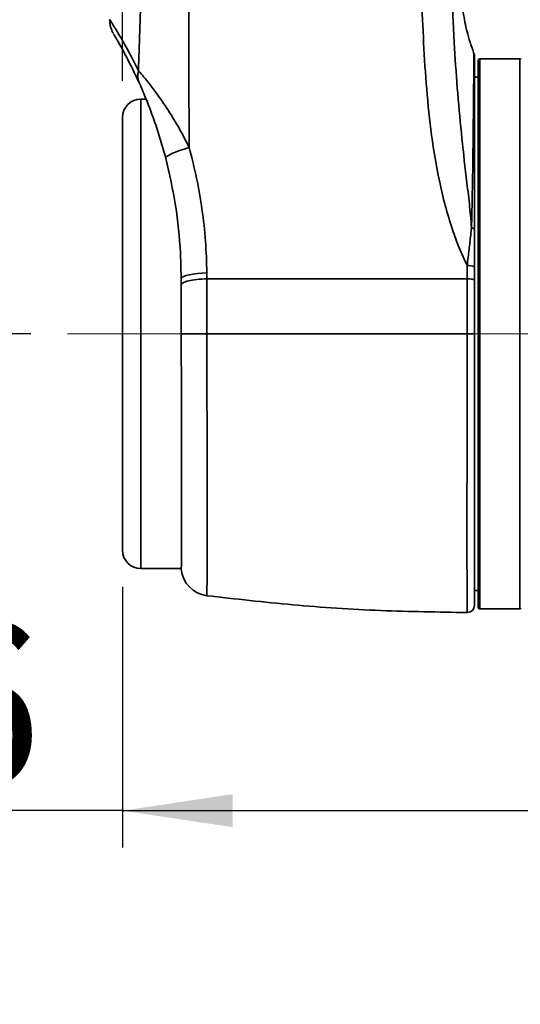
# Model space of a CAD drawing. Header units: millimetres. Extents: x 0 to 298, y 0 to 209.
# Tile 10 of 41: x 69 to 83, y 26 to 53. Entities that reach past the tile are written whole.
import ezdxf

# ---------------------------------------------------------------- set-up
doc = ezdxf.new("R2010")
doc.units = ezdxf.units.MM
doc.linetypes.add('CENTERX2', pattern=[20.32, 12.7, -2.54, 2.54, -2.54])
doc.layers.add('图层0', color=7, linetype='Continuous')
doc.styles.add('SLDTEXTSTYLE0', font='SIMSUN.TTC')
doc.styles.add('SLDTEXTSTYLE5', font='SIMSUN.TTC', dxfattribs={"bigfont": 'bigfont'})
doc.dimstyles.new('SLDDIMSTYLE0', dxfattribs={"dimtxt": 4.5, "dimasz": 3, "dimexe": 0, "dimexo": 0.0625, "dimgap": 1.125, "dimtad": 2, "dimlfac": 10, "dimrnd": 1e-09, "dimzin": 12, "dimdsep": 46, "dimtxsty": 'SLDTEXTSTYLE0', "dimsah": 1, "dimcen": 0.09, "dimadec": 0, "dimazin": 3, "dimtfac": 1, "dimtofl": 0, "dimtmove": 0, "dimatfit": 3, "dimfxl": 0, "dimfrac": 2, "dimtolj": 1, "dimtzin": 12, "dimarcsym": 0})
doc.dimstyles.new('SLDDIMSTYLE10', dxfattribs={"dimtxt": 3.5, "dimasz": 3, "dimexe": 0, "dimexo": 0.0625, "dimgap": 0.875, "dimtad": 0, "dimtih": 1, "dimtoh": 1, "dimlfac": 2, "dimrnd": 1e-09, "dimzin": 12, "dimdsep": 46, "dimtxsty": 'SLDTEXTSTYLE0', "dimblk1": 'NONE', "dimblk2": 'NONE', "dimsah": 1, "dimcen": 0, "dimadec": 0, "dimazin": 3, "dimtol": 1, "dimtp": 0.012, "dimtfac": 1, "dimtmove": 0, "dimatfit": 3, "dimldrblk": 'NONE', "dimfxl": 0, "dimfrac": 2, "dimtolj": 1, "dimarcsym": 0})
doc.dimstyles.new('SLDDIMSTYLE12', dxfattribs={"dimtxt": 3.5, "dimasz": 3, "dimexe": 0, "dimexo": 0.0625, "dimgap": 0.875, "dimtad": 0, "dimtih": 1, "dimtoh": 1, "dimlfac": 2, "dimrnd": 1e-09, "dimzin": 12, "dimdsep": 46, "dimtxsty": 'SLDTEXTSTYLE0', "dimblk1": 'NONE', "dimblk2": 'NONE', "dimsah": 1, "dimcen": 0, "dimadec": 0, "dimazin": 3, "dimtfac": 1, "dimtmove": 0, "dimatfit": 3, "dimldrblk": 'NONE', "dimfxl": 0, "dimfrac": 2, "dimtolj": 1, "dimtzin": 12, "dimarcsym": 0})
doc.dimstyles.new('SLDDIMSTYLE6', dxfattribs={"dimtxt": 3.5, "dimasz": 3, "dimexe": 0, "dimexo": 0.0625, "dimgap": 0.875, "dimtad": 0, "dimtih": 1, "dimtoh": 1, "dimlfac": 3, "dimrnd": 1e-09, "dimzin": 12, "dimdsep": 46, "dimtxsty": 'SLDTEXTSTYLE0', "dimblk1": 'NONE', "dimblk2": 'NONE', "dimsah": 1, "dimcen": 0, "dimadec": 0, "dimazin": 3, "dimtol": 1, "dimtp": 0.03, "dimtfac": 1, "dimtmove": 0, "dimatfit": 3, "dimldrblk": 'NONE', "dimfxl": 0, "dimfrac": 2, "dimtolj": 1, "dimarcsym": 0})
doc.dimstyles.new('SLDDIMSTYLE9', dxfattribs={"dimtxt": 3.5, "dimasz": 3, "dimexe": 0, "dimexo": 0.0625, "dimgap": 0.875, "dimtad": 0, "dimtih": 1, "dimtoh": 1, "dimdec": 6, "dimlfac": 2, "dimrnd": 1e-09, "dimzin": 12, "dimdsep": 46, "dimtxsty": 'SLDTEXTSTYLE0', "dimblk1": 'NONE', "dimblk2": 'NONE', "dimsah": 1, "dimcen": 0, "dimadec": 0, "dimazin": 3, "dimtfac": 1, "dimtmove": 0, "dimatfit": 3, "dimldrblk": 'NONE', "dimfxl": 0, "dimfrac": 2, "dimtolj": 1, "dimtzin": 12, "dimarcsym": 0})

# ---------------------------------------------------------------- blocks, each defined once
blk = doc.blocks.new('_D_3')
at = {"layer": '图层0'}
for p, q in [((72.734, 104.636), (48.264, 104.636)), ((49.264, 104.636), (49.264, 44.636)), ((69.684, 44.636), (48.264, 44.636))]:
    blk.add_line(p, q, dxfattribs=at)
for points in [[(49.264, 104.636), (48.814, 101.636), (49.714, 101.636)], [(49.264, 44.636), (49.714, 47.636), (48.814, 47.636)]]:
    blk.add_solid(points, dxfattribs=at)
at = {"layer": '图层0', "insert": (44.028, 70.708), "char_height": 4.5, "attachment_point": 1, "rotation": 90, "style": 'SLDTEXTSTYLE0'}
blk.add_mtext('600', dxfattribs=at)
blk = doc.blocks.new('_D_4')
at = {"layer": '图层0'}
for p, q in [((69.684, 44.636), (48.264, 44.636)), ((49.264, 18.636), (49.264, 44.636)), ((81.095, 18.636), (48.264, 18.636))]:
    blk.add_line(p, q, dxfattribs=at)
for points in [[(49.264, 44.636), (48.814, 41.636), (49.714, 41.636)], [(49.264, 18.636), (49.714, 21.636), (48.814, 21.636)]]:
    blk.add_solid(points, dxfattribs=at)
at = {"layer": '图层0', "insert": (44.028, 27.708), "char_height": 4.5, "attachment_point": 1, "rotation": 90, "style": 'SLDTEXTSTYLE0'}
blk.add_mtext('260', dxfattribs=at)
blk = doc.blocks.new('_D_5')
at = {"layer": '图层0'}
for p, q in [((87.984, 191.986), (39.054, 191.986)), ((40.054, 191.986), (40.054, 18.636)), ((81.095, 18.636), (39.054, 18.636))]:
    blk.add_line(p, q, dxfattribs=at)
for centre, start, end in [((37.435, 107.93), 63.4349, 116.5651), ((37.435, 102.693), 243.4349, 296.5651)]:
    blk.add_arc(centre, 5.856, start, end, dxfattribs=at)
for points in [[(40.054, 191.986), (39.604, 188.986), (40.504, 188.986)], [(40.054, 18.636), (40.504, 21.636), (39.604, 21.636)]]:
    blk.add_solid(points, dxfattribs=at)
at = {"layer": '图层0', "insert": (34.818, 97.455), "char_height": 4.5, "attachment_point": 1, "rotation": 90, "style": 'SLDTEXTSTYLE0'}
blk.add_mtext('1733.5', dxfattribs=at)
blk = doc.blocks.new('_D_9')
at = {"layer": '图层0'}
for p, q in [((75.234, 99.236), (75.234, 91.476)), ((75.234, 92.476), (54.718, 92.476)), ((75.234, 92.476), (92.044, 92.476))]:
    blk.add_line(p, q, dxfattribs=at)
for points in [[(75.234, 92.476), (78.234, 92.026), (78.234, 92.926)], [(92.044, 92.476), (89.044, 92.926), (89.044, 92.026)]]:
    blk.add_solid(points, dxfattribs=at)
at = {"layer": '图层0', "insert": (54.718, 97.712), "char_height": 4.5, "attachment_point": 1, "style": 'SLDTEXTSTYLE0'}
blk.add_mtext('168.1', dxfattribs=at)
blk = doc.blocks.new('_D_10')
at = {"layer": '图层0'}
for p, q in [((72.184, 37.736), (72.184, 30.636)), ((72.184, 31.636), (54.718, 31.636)), ((72.184, 31.636), (92.044, 31.636))]:
    blk.add_line(p, q, dxfattribs=at)
for points in [[(72.184, 31.636), (75.184, 31.186), (75.184, 32.086)], [(92.044, 31.636), (89.044, 32.086), (89.044, 31.186)]]:
    blk.add_solid(points, dxfattribs=at)
at = {"layer": '图层0', "insert": (54.718, 36.873), "char_height": 4.5, "attachment_point": 1, "style": 'SLDTEXTSTYLE0'}
blk.add_mtext('198.6', dxfattribs=at)
blk = doc.blocks.new('_D_11')
at = {"layer": '图层0'}
for p, q in [((72.184, 51.536), (72.184, 59.332)), ((102.544, 39.976), (102.544, 59.332)), ((102.544, 58.332), (72.184, 58.332)), ((102.544, 58.332), (114.228, 58.332))]:
    blk.add_line(p, q, dxfattribs=at)
for points in [[(72.184, 58.332), (75.184, 57.882), (75.184, 58.782)], [(102.544, 58.332), (99.544, 58.782), (99.544, 57.882)]]:
    blk.add_solid(points, dxfattribs=at)
at = {"layer": '图层0', "insert": (106.372, 63.568), "char_height": 4.5, "attachment_point": 1, "style": 'SLDTEXTSTYLE0'}
blk.add_mtext('304', dxfattribs=at)
blk = doc.blocks.new('SW_SYMBOL_HOLE_DEPTH')
at = {"layer": '图层0', "color": 0}
for p, q in [((0, 875), (800, 875)), ((400, 875), (400, 75)), ((100, 555), (400, 75)), ((700, 555), (400, 75))]:
    blk.add_line(p, q, dxfattribs=at)
blk = doc.blocks.new('_D_21')
at = {"layer": '图层0'}
blk.add_line((195.097, 122.14), (174.044, 122.14), dxfattribs=at)
at = {"layer": '图层0', "xscale": 0.004072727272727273, "yscale": 0.004072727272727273, "zscale": 0.004072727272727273}
blk.add_blockref('SW_SYMBOL_HOLE_DEPTH', (187.807, 122.426), dxfattribs=at)
at = {"layer": '图层0', "attachment_point": 1, "style": 'SLDTEXTSTYLE0'}
for s, insert, char_height in [('0.03', (183.151, 127.041), 2), ('+', (181.987, 127.041), 2), ('%%c', (174.044, 126.212), 3.5), ('4', (177.914, 126.212), 3.5), ('6', (191.473, 126.212), 3.5), ('0', (183.151, 124.713), 2)]:
    blk.add_mtext(s, dxfattribs=dict(at, insert=insert, char_height=char_height))
blk = doc.blocks.new('_None')
blk = doc.blocks.new('_D_24')
at = {"layer": '图层0'}
blk.add_line((202.964, 93.308), (228.586, 93.308), dxfattribs=at)
at = {"layer": '图层0', "xscale": 0.004072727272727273, "yscale": 0.004072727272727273, "zscale": 0.004072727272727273}
blk.add_blockref('SW_SYMBOL_HOLE_DEPTH', (220.846, 93.165), dxfattribs=at)
at = {"layer": '图层0', "char_height": 3.5, "attachment_point": 1}
for s, insert, style in [('4 x  M6 ', (204.551, 96.951), 'SLDTEXTSTYLE0'), (' 7', (224.512, 96.951), 'SLDTEXTSTYLE0'), ('圆周均布', (208.421, 92.878), 'SLDTEXTSTYLE5')]:
    blk.add_mtext(s, dxfattribs=dict(at, insert=insert, style=style))
blk = doc.blocks.new('_D_25')
at = {"layer": '图层0'}
blk.add_line((205.248, 46.045), (226.302, 46.045), dxfattribs=at)
at = {"layer": '图层0', "xscale": 0.004072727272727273, "yscale": 0.004072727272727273, "zscale": 0.004072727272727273}
blk.add_blockref('SW_SYMBOL_HOLE_DEPTH', (220.599, 46.332), dxfattribs=at)
at = {"layer": '图层0', "attachment_point": 1, "style": 'SLDTEXTSTYLE0'}
for s, insert, char_height in [('0.01', (215.943, 50.946), 2), ('+', (214.779, 50.946), 2), ('%%c', (206.836, 50.118), 3.5), ('6', (210.705, 50.118), 3.5), ('6', (224.265, 50.118), 3.5), ('0', (215.943, 48.618), 2)]:
    blk.add_mtext(s, dxfattribs=dict(at, insert=insert, char_height=char_height))
blk = doc.blocks.new('_D_27')
at = {"layer": '图层0'}
blk.add_line((182.075, 91.321), (166.433, 91.321), dxfattribs=at)
at = {"layer": '图层0', "char_height": 3.5, "attachment_point": 1, "style": 'SLDTEXTSTYLE0'}
for s, insert in [('PCD', (166.433, 95.394)), ('%%c', (172.544, 95.394)), ('50', (176.414, 95.394))]:
    blk.add_mtext(s, dxfattribs=dict(at, insert=insert))

msp = doc.modelspace()

# ---------------------------------------------------------------- linework, layer by layer
at = {"color": 7, "linetype": 'Continuous', "lineweight": 35}
for p, q in [((81.88439601, 37.18646812), (81.88439601, 52.08646812)), ((83.02439597, 52.13646812), (81.93439601, 52.13646812)), ((81.88439601, 51.63646812), (81.78439615, 51.63646812)), ((72.82518102, 51.03646812), (72.68439615, 51.03646812)), ((72.18439615, 38.73646812), (72.18439615, 50.53646812)), ((73.76500066, 46.84632339), (73.78752335, 46.15066164)), ((81.78439615, 46.46491417), (81.78439615, 46.09728632)), ((73.78752335, 46.15066164), (73.78781411, 45.98684756)), ((72.68439615, 38.23646812), (73.78617342, 38.23646572)), ((81.78439615, 37.63646812), (81.88439601, 37.63646812)), ((81.93439601, 37.13646812), (83.02439597, 37.13646812))]:
    msp.add_line(p, q, dxfattribs=at)
at = {"color": 8, "linetype": 'Continuous', "lineweight": 35}
for p, q in [((81.93439601, 52.13646812), (81.93439601, 37.13646812)), ((83.02439597, 37.13646812), (83.02439597, 52.13646812)), ((72.68439615, 51.03646812), (72.68439615, 38.23646812))]:
    msp.add_line(p, q, dxfattribs=at)
at = {"color": 7, "linetype": 'Continuous', "lineweight": 35, "flags": 128}
for points in [[(74.00198004, 49.71455579), (73.86791998, 49.67441428), (73.74251103, 49.63258196), (73.62978502, 49.5904037), (73.53336606, 49.54923555), (73.456354, 49.51040103), (73.40122475, 49.47514866), (73.36975068, 49.4446118), (73.36294369, 49.4197722)], [(81.70271435, 47.52626437), (81.7207607, 47.52098261), (81.73693545, 47.51499116), (81.7510166, 47.50837225), (81.76281089, 47.50121672), (81.77215645, 47.49362277), (81.778925, 47.48569465), (81.78302366, 47.47754115), (81.78439615, 47.46927419)], [(74.48363872, 46.29595811), (74.35119934, 46.2902561), (74.22544439, 46.28014561), (74.10997854, 46.26591647), (74.00811154, 46.24797653), (73.92276334, 46.22684003), (73.85638039, 46.20311284), (73.81086551, 46.17747508), (73.78752335, 46.15066164)]]:
    msp.add_lwpolyline(points, dxfattribs=at)
at = {"color": 7, "linetype": 'Continuous', "lineweight": 35}
for centre, radius, start, end in [((81.5843964, 52.19489581), 0.19999975, 359.997104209, 21.284472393), ((81.93439601, 52.08646812), 0.05, 90, 180), ((83.02439597, 52.11646812), 0.02, 0, 90), ((73.18264565, 51.67549317), 0.57932206, 167.020632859, 203.624572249), ((72.68439615, 50.53646812), 0.5, 90, 180), ((81.63252576, 46.12801684), 0.36954624, 65.734561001, 97.701238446), ((72.68439615, 38.73646812), 0.5, 180, 270), ((74.58439605, 38.28976316), 0.7999999, 184.977151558, 262.729618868), ((81.58439637, 37.23682857), 0.19999978, 270.100818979, 0.008885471), ((81.93439601, 37.18646812), 0.05, 180, 270), ((83.02439597, 37.15646812), 0.02, 270, 0)]:
    msp.add_arc(centre, radius, start, end, dxfattribs=at)
for points, knots in [([(72.61812468, 51.805609), (72.6412243, 52.52584343), (72.68742808, 53.96645464), (72.78714185, 56.32605537), (72.91572321, 58.88374344), (73.02770197, 60.71886188), (73.0836941, 61.63646609)], [0, 0, 0, 0, 0.2197496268, 0.4395426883, 0.7197576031, 1, 1, 1, 1]), ([(74.16105316, 61.62308681), (74.15233317, 61.44746868), (74.10287538, 60.45140287), (74.04956343, 58.63379727), (74.01490167, 56.17624711), (73.99578607, 53.72442915), (73.99261147, 51.57134943), (73.99934765, 50.23627965), (74.00198004, 49.71455579)], [0, 0, 0, 0, 0.0442120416, 0.2507605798, 0.4573238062, 0.6627724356, 0.8682168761, 1, 1, 1, 1]), ([(81.58300375, 46.49422989), (81.50899337, 46.65479453), (81.36092855, 46.97601941), (81.16472947, 47.52578372), (80.97971808, 48.13376671), (80.77867562, 48.98946287), (80.60288646, 50.04690451), (80.47115099, 51.3048555), (80.39278705, 52.56847895), (80.32223704, 54.26678302), (80.26443179, 56.39950922), (80.24067646, 59.00083596), (80.23997964, 60.74664776), (80.23962447, 61.63646812)], [0, 0, 0, 0, 0.0348492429, 0.0697192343, 0.1147261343, 0.1597398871, 0.2422894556, 0.3249573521, 0.40775071, 0.49047156, 0.6581000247, 0.8257374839, 1, 1, 1, 1]), ([(81.06557055, 61.5934213), (81.06527694, 60.70529088), (81.06470138, 58.9643015), (81.09507372, 56.37138011), (81.13773169, 54.42611901), (81.19308666, 53.33539189), (81.20529729, 53.09479072)], [0, 0, 0, 0, 0.3132571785, 0.6140735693, 0.91486931, 1, 1, 1, 1]), ([(81.78439601, 52.23646743), (81.71776756, 52.42322012), (81.58958064, 52.78251488), (81.48616677, 53.32680455), (81.40498073, 53.83427367), (81.34584981, 54.30963252), (81.29962524, 54.75176512), (81.26288546, 55.16073035), (81.23360089, 55.53641066), (81.20622807, 55.93501533), (81.18171839, 56.34549761), (81.15973329, 56.76694195), (81.14255837, 57.14195065), (81.12885952, 57.48107375), (81.11601263, 57.83995457), (81.10414393, 58.22501368), (81.09318344, 58.65448896), (81.08614786, 58.99548207), (81.08151666, 59.259527), (81.07828038, 59.46518848), (81.07491971, 59.71158467), (81.07109891, 60.05052844), (81.0675738, 60.48975708), (81.06509197, 61.03903714), (81.06546172, 61.42735943), (81.06566083, 61.63646812)], [0, 0, 0, 0, 0.0619920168, 0.1192668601, 0.1726185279, 0.2222597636, 0.2682890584, 0.3107587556, 0.3497006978, 0.3851348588, 0.4345609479, 0.4770187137, 0.5157525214, 0.5508167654, 0.5822154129, 0.6271531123, 0.6708162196, 0.715496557, 0.7325267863, 0.7524943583, 0.7784568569, 0.8106645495, 0.8631914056, 0.9263295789, 1, 1, 1, 1]), ([(71.83264884, 53.19966356), (71.83402379, 53.16827389), (71.83674385, 53.10617563), (71.85438556, 53.01906725), (71.87755794, 52.94353164), (71.90079727, 52.88681926), (71.91905504, 52.84948923), (71.92596451, 52.83674197), (71.92784316, 52.83327604)], [0, 0, 0, 0, 0.2416914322, 0.4781386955, 0.6831499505, 0.847969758, 0.9586635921, 1, 1, 1, 1]), ([(72.65187602, 51.44333449), (72.58614709, 51.58596773), (72.4547191, 51.8711694), (72.28011646, 52.2093365), (72.13881569, 52.46907783), (72.03267049, 52.65492902), (71.96723823, 52.76538344), (71.94027333, 52.81133353), (71.9463435, 52.80113301), (71.94648869, 52.80088904)], [0, 0, 0, 0, 0.1819612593, 0.3638398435, 0.5216257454, 0.6797288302, 0.8373839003, 0.9961106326, 1, 1, 1, 1]), ([(81.78439615, 52.18330844), (81.78439615, 52.18474061), (81.78439615, 52.18863703), (81.78439615, 52.09127457), (81.78439615, 51.90181023), (81.78439615, 51.61403361), (81.78439615, 51.24021745), (81.78439615, 50.78461089), (81.78439615, 50.25120046), (81.78439615, 49.64963919), (81.78439615, 48.98123477), (81.78439615, 48.25583216), (81.78439615, 47.73144875), (81.78439615, 47.46927419)], [0, 0, 0, 0, 0.0548277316, 0.149167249, 0.2432045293, 0.3376489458, 0.4323982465, 0.5268436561, 0.6208227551, 0.7151014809, 0.8090669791, 0.9045397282, 1, 1, 1, 1]), ([(72.61812468, 51.805609), (72.663916, 51.75425534), (72.74414957, 51.66427565), (72.90700977, 51.46375003), (73.06315786, 51.2602671), (73.22495417, 51.03641944), (73.44195314, 50.71770583), (73.69763165, 50.30293678), (73.89728932, 49.92949236), (73.99058537, 49.73794977), (74.00198004, 49.71455579)], [0, 0, 0, 0, 0.1432248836, 0.2509525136, 0.3612627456, 0.4655070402, 0.5698075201, 0.7850353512, 0.973745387, 1, 1, 1, 1]), ([(73.36294369, 49.4197722), (73.35709451, 49.4420301), (73.30808479, 49.62852714), (73.20732063, 49.97600895), (73.05073898, 50.44998973), (72.91230464, 50.82211906), (72.80329638, 51.09215486), (72.72087712, 51.287728), (72.67609545, 51.38871652), (72.65187602, 51.44333449)], [0, 0, 0, 0, 0.0293048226, 0.2455425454, 0.4619223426, 0.6770789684, 0.7788256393, 0.8803815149, 1, 1, 1, 1]), ([(74.00198004, 49.71455579), (74.07292228, 49.43683175), (74.21480529, 48.8813894), (74.36020904, 48.02865403), (74.45957091, 47.16456147), (74.47561676, 46.5854694), (74.48363872, 46.29595811)], [0, 0, 0, 0, 0.2479572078, 0.495909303, 0.7479848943, 1, 1, 1, 1]), ([(73.76500066, 46.84632339), (73.73058692, 47.27773003), (73.66141743, 48.14483062), (73.46276235, 48.99339312), (73.36294369, 49.4197722)], [0, 0, 0, 0, 0.4975277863, 1, 1, 1, 1]), ([(81.58300375, 46.49422989), (81.59255147, 46.57131534), (81.61917566, 46.78627114), (81.66002186, 47.13495568), (81.68842816, 47.3953207), (81.70271435, 47.52626437)], [0, 0, 0, 0, 0.2174803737, 0.6064525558, 1, 1, 1, 1]), ([(81.78439615, 47.46927419), (81.78439615, 47.34142054), (81.78439615, 47.08482796), (81.78439615, 46.74722531), (81.78439615, 46.53888492), (81.78439615, 46.46491417)], [0, 0, 0, 0, 0.3904361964, 0.783575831, 1, 1, 1, 1]), ([(81.58320231, 46.13647171), (81.58320231, 46.13647368), (81.58317875, 46.25509405), (81.58309125, 46.37466296), (81.58300375, 46.49422989)], [0, 0, 0, 0, 0.0000165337, 1, 1, 1, 1]), ([(74.48363872, 46.29595811), (74.48398915, 46.24277771), (74.48433958, 46.18959535), (74.48458905, 46.13646745), (74.48458906, 46.13646549)], [0, 0, 0, 0, 0.9999631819, 1, 1, 1, 1]), ([(73.78779129, 45.98684383), (73.78782656, 45.76497529), (73.78789751, 45.31872901), (73.78780848, 44.86484586), (73.78776371, 44.6366282)], [0, 0, 0, 0, 0.4971885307, 1, 1, 1, 1]), ([(73.78781401, 45.98684735), (73.80009472, 46.0015872), (73.82883825, 46.03608648), (73.97248584, 46.08363542), (74.20127025, 46.12267921), (74.39014946, 46.13186786), (74.48458907, 46.13646218)], [0, 0, 0, 0, 0.1991384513, 0.4660923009, 0.7330461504, 1, 1, 1, 1]), ([(74.4840646, 46.13646588), (74.48407598, 46.123767), (74.48423076, 45.95106764), (74.48442029, 45.6155597), (74.48441564, 45.12718756), (74.4841732, 44.80000114), (74.48405203, 44.63646804)], [0, 0, 0, 0, 0.02576869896, 0.35044335, 0.6753410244, 1, 1, 1, 1]), ([(74.48434279, 46.13646549), (75.4121141, 46.13646562), (77.05497859, 46.13646584), (79.42464731, 46.1364645), (80.86384724, 46.13646931), (81.5834468, 46.13647171)], [0, 0, 0, 0, 0.3934640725, 0.6967322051, 1, 1, 1, 1]), ([(81.58368729, 44.63647272), (81.58366664, 44.72550838), (81.58361396, 44.95264261), (81.58357543, 45.31728089), (81.58359458, 45.72916234), (81.58365551, 46.00081921), (81.58368596, 46.13663127)], [0, 0, 0, 0, 0.1768980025, 0.4512752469, 0.7256707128, 1, 1, 1, 1]), ([(81.78439615, 46.09744555), (81.78439615, 45.85691357), (81.78439615, 45.3734991), (81.78439615, 44.88287455), (81.78439615, 44.63636949)], [0, 0, 0, 0, 0.4975688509, 1, 1, 1, 1]), ([(73.7877607, 44.63663173), (73.78780537, 44.38707846), (73.78789471, 43.8879719), (73.78847928, 43.1583735), (73.78922902, 42.45680643), (73.79002431, 41.79141614), (73.79073269, 41.16138887), (73.7911879, 40.57631713), (73.79133931, 40.04204126), (73.79115132, 39.56501412), (73.79060719, 39.15355254), (73.78987781, 38.81075416), (73.78908334, 38.54006287), (73.78838024, 38.35024565), (73.78786094, 38.23537299), (73.78780542, 38.22505641), (73.78777917, 38.22017921)], [0, 0, 0, 0, 0.0742131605, 0.148426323, 0.2199136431, 0.2916289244, 0.3631162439, 0.4346035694, 0.5063188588, 0.5778061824, 0.6492928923, 0.7210075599, 0.7924942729, 0.8639814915, 0.9356966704, 1, 1, 1, 1]), ([(73.78776371, 44.6366282), (73.79429019, 44.63671168), (73.81330546, 44.63695491), (73.91605474, 44.63717471), (74.09811426, 44.63713179), (74.30105924, 44.63686636), (74.42162705, 44.63660392), (74.48405203, 44.63646804)], [0, 0, 0, 0, 0.1267656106, 0.3693387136, 0.6597740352, 0.8238451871, 1, 1, 1, 1]), ([(74.48405152, 44.63646812), (75.26990461, 44.63646812), (76.84153813, 44.63646812), (79.2107097, 44.63646812), (80.79259078, 44.63646812), (81.58369716, 44.63646812)], [0, 0, 0, 0, 0.3333072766, 0.6665837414, 1, 1, 1, 1]), ([(81.78439615, 44.63636889), (81.78439615, 44.37832394), (81.78439615, 43.91457262), (81.78439615, 43.25196041), (81.78439615, 42.64489253), (81.78439615, 42.04636289), (81.78439615, 41.46670474), (81.78439615, 40.91539365), (81.78439615, 40.39010623), (81.78439615, 39.89038508), (81.78439615, 39.42567196), (81.78439615, 39.0031508), (81.78439615, 38.62013703), (81.78439615, 38.27636506), (81.78439615, 37.97848152), (81.78439615, 37.73058455), (81.78439615, 37.53064206), (81.78439615, 37.37837632), (81.78439615, 37.28129924), (81.78439615, 37.23640078), (81.78439615, 37.24152471), (81.78439615, 37.24292742)], [0, 0, 0, 0, 0.0666969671, 0.1198659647, 0.1730350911, 0.2277655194, 0.2824958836, 0.3356619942, 0.3888279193, 0.4435389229, 0.4982498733, 0.5511646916, 0.6040796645, 0.6585164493, 0.7129534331, 0.7656948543, 0.8184362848, 0.8726975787, 0.9269586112, 0.9800043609, 1, 1, 1, 1]), ([(74.48361179, 37.49700888), (75.26478046, 37.40753811), (76.84120518, 37.22698307), (79.21053993, 37.07369631), (80.79721637, 37.04962058), (81.58352972, 37.03768931)], [0, 0, 0, 0, 0.3313236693, 0.6686223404, 1, 1, 1, 1])]:
    msp.add_open_spline(points, degree=3, knots=knots, dxfattribs=at)
at = {"color": 8, "linetype": 'Continuous', "lineweight": 35}
for points, knots in [([(71.8355534, 53.1998229), (71.83478797, 53.20101514), (71.83231538, 53.20486651), (71.85777281, 53.16523373), (71.90928193, 53.08446977), (71.98559944, 52.96235928), (72.08383226, 52.8012127), (72.22023145, 52.56832498), (72.39958217, 52.24782934), (72.545101, 51.95337229), (72.61812468, 51.805609)], [0, 0, 0, 0, 0.0539425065, 0.1742539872, 0.2904080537, 0.4065701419, 0.5253470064, 0.6441378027, 0.8214226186, 1, 1, 1, 1]), ([(81.20529729, 53.09479072), (81.21324417, 52.92203705), (81.24023657, 52.33526074), (81.31283416, 51.33848803), (81.42090409, 50.11092173), (81.53686918, 49.08567281), (81.63793299, 48.26232611), (81.68270547, 47.80356877), (81.70044723, 47.55768458), (81.70271435, 47.52626437)], [0, 0, 0, 0, 0.09115334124, 0.309612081, 0.52759735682, 0.74511689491, 0.86385364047, 0.98260259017, 1, 1, 1, 1]), ([(81.70271435, 47.52626437), (81.70937878, 47.78994399), (81.72280243, 48.32105353), (81.73409516, 48.99064926), (81.74235823, 49.55503523), (81.74817413, 50.02508159), (81.75293592, 50.46156398), (81.75675345, 50.85692817), (81.75981843, 51.20527364), (81.76228944, 51.50884333), (81.76428412, 51.76665697), (81.76583903, 51.97304009), (81.76702037, 52.12649885), (81.76786189, 52.22571098), (81.76836036, 52.27322694), (81.7684802, 52.26789725), (81.76851658, 52.26627938)], [0, 0, 0, 0, 0.09548079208, 0.19231960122, 0.26204098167, 0.33176368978, 0.40349314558, 0.47522309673, 0.54506821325, 0.61491315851, 0.68675220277, 0.75859092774, 0.82803357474, 0.89747660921, 0.96887808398, 1, 1, 1, 1]), ([(74.48405465, 44.63646804), (74.48417307, 44.41217017), (74.48441105, 43.9613939), (74.48589636, 43.31782522), (74.48766514, 42.71056413), (74.48955163, 42.13831448), (74.49139654, 41.5790301), (74.4930215, 41.04288994), (74.49425965, 40.53829575), (74.49506059, 40.06286928), (74.49534164, 39.61539175), (74.49509008, 39.20057841), (74.49430072, 38.82547471), (74.4930479, 38.48894511), (74.49139181, 38.19461604), (74.48928646, 37.91948937), (74.4868728, 37.68794172), (74.48499369, 37.55188578), (74.48409526, 37.49739589), (74.48415043, 37.50104895), (74.48416854, 37.502248)], [0, 0, 0, 0, 0.0601251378, 0.1208347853, 0.1741879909, 0.2275427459, 0.2824772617, 0.337413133, 0.3905923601, 0.4437722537, 0.4984351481, 0.553098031, 0.6074408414, 0.6617829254, 0.7177315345, 0.7736786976, 0.8478856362, 0.9231469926, 0.9747743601, 1, 1, 1, 1]), ([(81.58366269, 37.04315772), (81.58367163, 37.04159354), (81.58370706, 37.03539557), (81.58343158, 37.08121265), (81.58292245, 37.17904837), (81.58225548, 37.33179121), (81.58153124, 37.5369375), (81.58082242, 37.79328019), (81.58021009, 38.09563341), (81.57972984, 38.4434262), (81.57942865, 38.83872603), (81.5793286, 39.27615192), (81.5794438, 39.74821711), (81.57975385, 40.25507461), (81.58025093, 40.79845953), (81.58088373, 41.36969277), (81.58159541, 41.95889085), (81.58231764, 42.5669548), (81.58298555, 43.19598126), (81.58342983, 43.75856687), (81.58366652, 44.2396872), (81.58369349, 44.5047688), (81.58370688, 44.63646812)], [0, 0, 0, 0, 0.018434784, 0.07304652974, 0.12578721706, 0.17852811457, 0.23279118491, 0.28705424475, 0.33996301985, 0.39287160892, 0.4473022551, 0.50173276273, 0.55489281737, 0.60805294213, 0.66275707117, 0.71746138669, 0.77063226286, 0.82380319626, 0.87853352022, 0.93326367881, 0.96684368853, 1, 1, 1, 1])]:
    msp.add_open_spline(points, degree=3, knots=knots, dxfattribs=at)
at = {"color": 7, "linetype": 'Continuous', "lineweight": 35}
for points in [[(81.78439615, 46.09739228), (81.78137594, 46.10255289), (81.77533553, 46.11287409), (81.72888599, 46.12588111), (81.66251773, 46.13496079), (81.60996323, 46.13611089), (81.58368598, 46.13668594)], [(81.78439615, 44.6364185), (81.78137635, 44.63641833), (81.77533676, 44.63641797), (81.7288931, 44.63641752), (81.66253248, 44.63641721), (81.60998208, 44.63641717), (81.58370688, 44.63641715)]]:
    msp.add_open_spline(points, degree=3, dxfattribs=at)
at = {"layer": '图层0', "linetype": 'CENTERX2', "lineweight": 18, "ltscale": 2}
msp.add_line((70.68439615, 44.63646812), (85.02439597, 44.63646812), dxfattribs=at)

# ---------------------------------------------------------------- dimensions: what is measured, and where the dimension line sits
at = {"layer": '图层0'}
dim = msp.add_linear_dim(base=(40.05406212, 18.63646812), p1=(88.98439595, 191.98646615), p2=(82.09527638, 18.63646812), angle=90, text='(<>)', dimstyle='SLDDIMSTYLE0', dxfattribs=at)
dim.commit()
dim.dimension.update_dxf_attribs({"geometry": '_D_5', "text_midpoint": (40.05406212, 105.31146714), "dimtype": 160})
for p1, text, dimstyle, picture, middle in [((0.71257022, 0.47615262), '<>{\\fGDT;x}6', 'SLDDIMSTYLE6', '_D_21', (183.77675313, 124.67643262)), ((10.11602436, 3.63990016), 'PCD<>', 'SLDDIMSTYLE12', '_D_27', (173.46020918, 93.85807896)), ((1.24301525, 0.3635922), '<>{\\fGDT;x}6', 'SLDDIMSTYLE10', '_D_25', (216.56857799, 48.58198992))]:
    dim = msp.add_diameter_dim_2p(p1=p1, p2=(0, 0), text=text, dimstyle=dimstyle, dxfattribs=at)
    dim.commit()
    dim.dimension.update_dxf_attribs({"geometry": picture, "text_midpoint": middle, "dimtype": 163})
for p1, picture, middle in [((73.73439601, 104.63646812), '_D_3', (49.26445359, 74.63646812)), ((82.09527638, 18.63646812), '_D_4', (49.26445359, 31.63646812))]:
    dim = msp.add_linear_dim(base=(49.26445359, 44.63646812), p1=p1, p2=(70.68439615, 44.63646812), angle=90, dimstyle='SLDDIMSTYLE0', dxfattribs=at)
    dim.commit()
    dim.dimension.update_dxf_attribs({"geometry": picture, "text_midpoint": middle, "dimtype": 160})
for base, p1, p2, picture, middle in [((92.04439601, 92.47600715), (75.23439601, 100.23646812), (92.04439601, 16.7719096), '_D_9', (61.26445359, 92.47600715)), ((72.18439615, 58.3318276), (102.5440978, 38.97581244), (72.18439615, 50.53646812), '_D_11', (110.29994668, 58.3318276)), ((92.04439601, 31.63646812), (72.18439615, 38.73646812), (92.04439601, 16.7719096), '_D_10', (61.26445359, 31.63646812))]:
    dim = msp.add_linear_dim(base=base, p1=p1, p2=p2, dimstyle='SLDDIMSTYLE0', dxfattribs=at)
    dim.commit()
    dim.dimension.update_dxf_attribs({"geometry": picture, "text_midpoint": middle, "dimtype": 160})
dim = msp.add_diameter_dim_2p(p1=(1.0286083, 0.42138145), p2=(0, 0), text='4 x  M6 {\\fGDT;x} 7\\P圆周均布\\P', dimstyle='SLDDIMSTYLE9', override={"dimpost": '<>'}, dxfattribs=at)
dim.commit()
dim.dimension.update_dxf_attribs({"geometry": '_D_24', "text_midpoint": (216.56857799, 93.0918839), "dimtype": 163})

doc.saveas('drawing.dxf')
